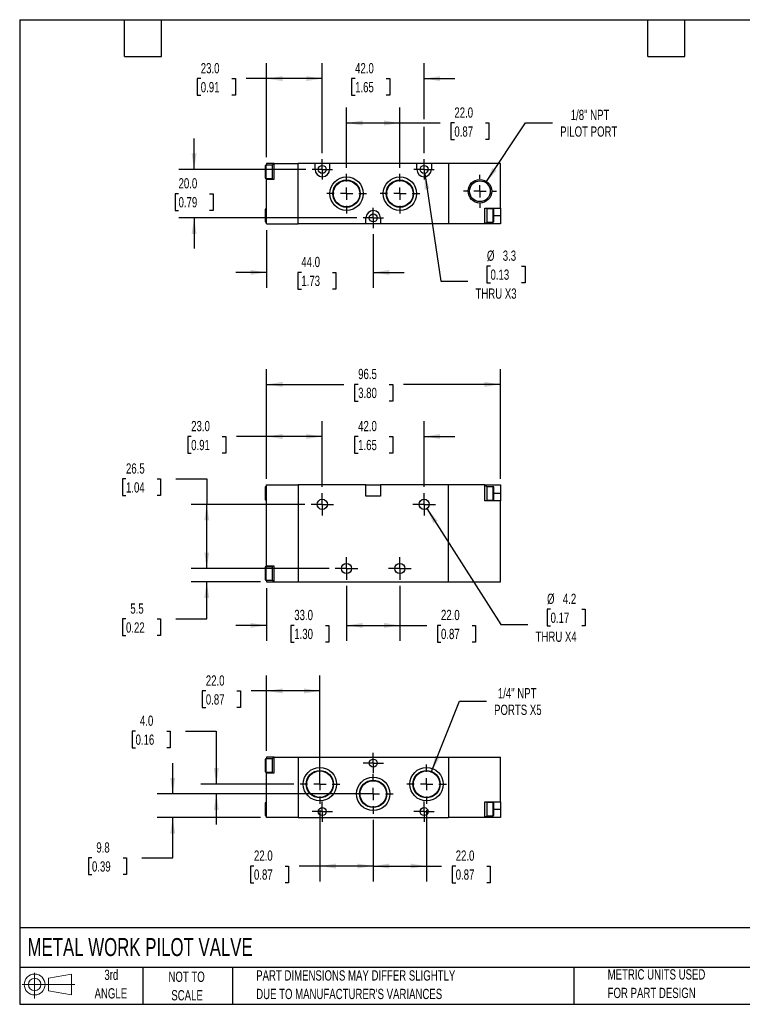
# Model space of a CAD drawing. Header units: millimetres. Extents: x 13 to 546, y 13 to 419.
# Tile 1 of 2: x 13 to 311, y 13 to 419. Entities that reach past the tile are written whole.
import ezdxf

# ---------------------------------------------------------------- set-up
doc = ezdxf.new("R2010")
doc.units = ezdxf.units.MM
doc.header["$LTSCALE"] = 2
doc.linetypes.add('CENTERX2', pattern=[20.32, 12.7, -2.54, 2.54, -2.54])
doc.layers.add('CENTER', color=40, linetype='CENTERX2')
doc.layers.add('SLD-DEFPOINTS', color=7, linetype='Continuous')
doc.layers.add('DIMENSIONS', color=140, linetype='Continuous', lineweight=25)
doc.layers.add('TEXT', color=140, linetype='Continuous', lineweight=25)
doc.styles.add('SLDTEXTSTYLE0', font='TXT', dxfattribs={"width": 0.7})
doc.dimstyles.new('SLDDIMSTYLE0', dxfattribs={"dimtxt": 4.316016, "dimasz": 6.604, "dimexe": 0, "dimexo": 0.0625, "dimgap": 1.079004, "dimtad": 0, "dimtih": 1, "dimtoh": 1, "dimrnd": 1e-09, "dimzin": 12, "dimdsep": 46, "dimtxsty": 'SLDTEXTSTYLE0', "dimsah": 1, "dimcen": 0.09, "dimadec": 0, "dimazin": 3, "dimtfac": 1, "dimtofl": 0, "dimtmove": 0, "dimatfit": 3, "dimfxl": 0, "dimfrac": 2, "dimtolj": 1, "dimtzin": 12, "dimarcsym": 0})
doc.dimstyles.new('SLDDIMSTYLE1', dxfattribs={"dimtxt": 4.316016, "dimasz": 6.604, "dimexe": 0, "dimexo": 0.0625, "dimgap": 1.079004, "dimtad": 0, "dimtih": 1, "dimtoh": 1, "dimrnd": 1e-09, "dimzin": 4, "dimdsep": 46, "dimtxsty": 'SLDTEXTSTYLE0', "dimsah": 1, "dimcen": 0.09, "dimadec": 0, "dimazin": 1, "dimtfac": 1, "dimtmove": 0, "dimatfit": 0, "dimfxl": 0, "dimfrac": 2, "dimtolj": 1, "dimtzin": 12, "dimarcsym": 0})
doc.dimstyles.new('SLDDIMSTYLE2', dxfattribs={"dimtxt": 4.316016, "dimasz": 6.604, "dimexe": 0, "dimexo": 0.0625, "dimgap": 1.079004, "dimtad": 0, "dimtih": 1, "dimtoh": 1, "dimrnd": 1e-09, "dimzin": 4, "dimdsep": 46, "dimtxsty": 'SLDTEXTSTYLE0', "dimsah": 1, "dimcen": 0.09, "dimadec": 0, "dimazin": 1, "dimtfac": 1, "dimtofl": 0, "dimtmove": 0, "dimatfit": 3, "dimfxl": 0, "dimfrac": 2, "dimtolj": 1, "dimtzin": 12, "dimarcsym": 0})
doc.dimstyles.new('SLDDIMSTYLE3', dxfattribs={"dimtxt": 4.316016, "dimasz": 6.604, "dimexe": 0, "dimexo": 0.0625, "dimgap": 1.079004, "dimtad": 0, "dimtih": 1, "dimtoh": 1, "dimrnd": 1e-09, "dimzin": 12, "dimdsep": 46, "dimtxsty": 'SLDTEXTSTYLE0', "dimsah": 1, "dimcen": 0, "dimadec": 0, "dimazin": 3, "dimtfac": 1, "dimtofl": 0, "dimtmove": 0, "dimatfit": 3, "dimfxl": 0, "dimfrac": 2, "dimtolj": 1, "dimtzin": 12, "dimarcsym": 0})
doc.dimstyles.new('SLDDIMSTYLE4', dxfattribs={"dimtxt": 4.316016, "dimasz": 6.604, "dimexe": 0, "dimexo": 0.0625, "dimgap": 1.079004, "dimtad": 0, "dimtih": 1, "dimtoh": 1, "dimrnd": 1e-09, "dimzin": 12, "dimdsep": 46, "dimtxsty": 'SLDTEXTSTYLE0', "dimsah": 1, "dimcen": 0.09, "dimadec": 0, "dimazin": 3, "dimtfac": 1, "dimtmove": 0, "dimatfit": 0, "dimfxl": 0, "dimfrac": 2, "dimtolj": 1, "dimtzin": 12, "dimarcsym": 0})
doc.dimstyles.new('SLDDIMSTYLE5', dxfattribs={"dimtxt": 4.316016, "dimasz": 6.604, "dimexe": 0, "dimexo": 0.0625, "dimgap": 1.079004, "dimtad": 0, "dimtih": 1, "dimtoh": 1, "dimrnd": 1e-09, "dimzin": 12, "dimdsep": 46, "dimtxsty": 'SLDTEXTSTYLE0', "dimsah": 1, "dimcen": 0, "dimadec": 0, "dimazin": 3, "dimtfac": 1, "dimtofl": 0, "dimtmove": 0, "dimatfit": 3, "dimfxl": 0, "dimfrac": 2, "dimtolj": 1, "dimtzin": 12, "dimarcsym": 0})

# ---------------------------------------------------------------- blocks, each defined once
blk = doc.blocks.new('Block11')
at = {"color": 7, "linetype": 'Continuous', "lineweight": 18}
for p, q in [((5.18, 10.62), (5.18, 0)), ((10.96, 8.33), (20.35, 10.06)), ((10.96, 3.19), (10.96, 8.33)), ((20.35, 10.06), (20.35, 1.46)), ((0, 5.76), (21.75, 5.76)), ((10.96, 3.19), (20.35, 1.46))]:
    blk.add_line(p, q, dxfattribs=at)
for radius in [4.3, 2.57]:
    blk.add_circle((5.18, 5.76), radius, dxfattribs=at)
blk = doc.blocks.new('Block12')
at = {"layer": 'SLD-DEFPOINTS'}
blk.add_blockref('Block11', (0, 0), dxfattribs=at)
blk = doc.blocks.new('_D')
at = {"layer": 'DIMENSIONS'}
for p, q in [((114.51, 229.6), (114.51, 274.92)), ((211.01, 229.6), (211.01, 274.92)), ((114.51, 268.57), (146.45, 268.57)), ((152.3, 268.57), (150.85, 268.57)), ((150.85, 268.57), (150.85, 261.71)), ((165.12, 268.57), (166.57, 268.57)), ((166.57, 268.57), (166.57, 261.71)), ((211.01, 268.57), (170.97, 268.57)), ((150.85, 261.71), (152.3, 261.71)), ((166.57, 261.71), (165.12, 261.71))]:
    blk.add_line(p, q, dxfattribs=at)
for points in [[(114.51, 268.57), (121.12, 267.55), (121.12, 269.59)], [(211.01, 268.57), (204.41, 269.59), (204.41, 267.55)]]:
    blk.add_solid(points, dxfattribs=at)
at = {"layer": 'DIMENSIONS', "char_height": 4.233, "attachment_point": 1, "style": 'SLDTEXTSTYLE0'}
for s, insert in [('96.5', (152.3, 274.99)), ('3.80', (152.3, 267.17))]:
    blk.add_mtext(s, dxfattribs=dict(at, insert=insert))
blk = doc.blocks.new('_D_1')
at = {"layer": 'DIMENSIONS'}
for p, q in [((114.51, 184.52), (114.51, 162.74)), ((147.51, 185.38), (147.51, 162.74)), ((114.51, 169.09), (101.81, 169.09)), ((125.95, 169.09), (124.5, 169.09)), ((124.5, 169.09), (124.5, 162.23)), ((138.77, 169.09), (140.22, 169.09)), ((140.22, 169.09), (140.22, 162.23)), ((147.51, 169.09), (160.21, 169.09)), ((124.5, 162.23), (125.95, 162.23)), ((140.22, 162.23), (138.77, 162.23))]:
    blk.add_line(p, q, dxfattribs=at)
for points in [[(114.51, 169.09), (107.91, 170.1), (107.91, 168.07)], [(147.51, 169.09), (154.12, 168.07), (154.12, 170.1)]]:
    blk.add_solid(points, dxfattribs=at)
at = {"layer": 'DIMENSIONS', "char_height": 4.233, "attachment_point": 1, "style": 'SLDTEXTSTYLE0'}
for s, insert in [('33.0', (125.95, 175.51)), ('1.30', (125.95, 167.68))]:
    blk.add_mtext(s, dxfattribs=dict(at, insert=insert))
blk = doc.blocks.new('_D_2')
at = {"layer": 'DIMENSIONS'}
for p, q in [((147.51, 185.38), (147.51, 162.74)), ((169.51, 185.38), (169.51, 162.74)), ((147.51, 169.09), (169.51, 169.09)), ((169.51, 169.09), (180.62, 169.09)), ((186.46, 169.09), (185.01, 169.09)), ((185.01, 169.09), (185.01, 162.23)), ((199.29, 169.09), (200.74, 169.09)), ((200.74, 169.09), (200.74, 162.23)), ((185.01, 162.23), (186.46, 162.23)), ((200.74, 162.23), (199.29, 162.23))]:
    blk.add_line(p, q, dxfattribs=at)
for points in [[(147.51, 169.09), (154.12, 168.07), (154.12, 170.1)], [(169.51, 169.09), (162.91, 170.1), (162.91, 168.07)]]:
    blk.add_solid(points, dxfattribs=at)
at = {"layer": 'DIMENSIONS', "char_height": 4.233, "attachment_point": 1, "style": 'SLDTEXTSTYLE0'}
for s, insert in [('22.0', (186.46, 175.51)), ('0.87', (186.46, 167.68))]:
    blk.add_mtext(s, dxfattribs=dict(at, insert=insert))
blk = doc.blocks.new('_D_3')
at = {"layer": 'DIMENSIONS'}
for p, q in [((180.65, 217.29), (211.19, 169.51)), ((231.67, 175.78), (230.22, 175.78)), ((230.22, 175.78), (230.22, 168.92)), ((244.5, 175.78), (245.95, 175.78)), ((245.95, 175.78), (245.95, 168.92)), ((211.19, 169.51), (222.3, 169.51)), ((230.22, 168.92), (231.67, 168.92)), ((245.95, 168.92), (244.5, 168.92))]:
    blk.add_line(p, q, dxfattribs=at)
blk.add_solid([(180.65, 217.29), (183.35, 211.18), (185.06, 212.27)], dxfattribs=at)
at = {"layer": 'DIMENSIONS', "char_height": 4.233, "attachment_point": 1, "style": 'SLDTEXTSTYLE0'}
for s, insert in [('%%c', (230.21, 182.2)), ('4.2', (236.73, 182.2)), ('0.17', (231.67, 174.38)), ('THRU X4', (225.48, 166.55))]:
    blk.add_mtext(s, dxfattribs=dict(at, insert=insert))
blk = doc.blocks.new('_D_4')
at = {"layer": 'DIMENSIONS'}
for p, q in [((89.84, 192.56), (89.84, 205.26)), ((140.33, 192.56), (83.49, 192.56)), ((111.97, 187.06), (83.49, 187.06)), ((89.84, 171.74), (89.84, 187.06)), ((56.54, 171.74), (55.09, 171.74)), ((55.09, 171.74), (55.09, 164.88)), ((69.36, 171.74), (70.81, 171.74)), ((70.81, 171.74), (70.81, 164.88)), ((77.14, 171.74), (89.84, 171.74)), ((55.09, 164.88), (56.54, 164.88)), ((70.81, 164.88), (69.36, 164.88))]:
    blk.add_line(p, q, dxfattribs=at)
for points in [[(89.84, 192.56), (90.86, 199.17), (88.83, 199.17)], [(89.84, 187.06), (88.83, 180.46), (90.86, 180.46)]]:
    blk.add_solid(points, dxfattribs=at)
at = {"layer": 'DIMENSIONS', "char_height": 4.233, "attachment_point": 1, "style": 'SLDTEXTSTYLE0'}
for s, insert in [('5.5', (58.33, 178.17)), ('0.22', (56.54, 170.34))]:
    blk.add_mtext(s, dxfattribs=dict(at, insert=insert))
blk = doc.blocks.new('_D_5')
at = {"layer": 'DIMENSIONS'}
for p, q in [((56.54, 229.57), (55.09, 229.57)), ((55.09, 229.57), (55.09, 222.71)), ((69.36, 229.57), (70.81, 229.57)), ((70.81, 229.57), (70.81, 222.71)), ((77.14, 229.57), (89.84, 229.57)), ((89.84, 229.57), (89.84, 219.06)), ((55.09, 222.71), (56.54, 222.71)), ((70.81, 222.71), (69.36, 222.71)), ((130.33, 219.06), (83.49, 219.06)), ((89.84, 192.56), (89.84, 219.06)), ((140.33, 192.56), (83.49, 192.56))]:
    blk.add_line(p, q, dxfattribs=at)
for points in [[(89.84, 219.06), (88.83, 212.46), (90.86, 212.46)], [(89.84, 192.56), (90.86, 199.17), (88.83, 199.17)]]:
    blk.add_solid(points, dxfattribs=at)
at = {"layer": 'DIMENSIONS', "char_height": 4.233, "attachment_point": 1, "style": 'SLDTEXTSTYLE0'}
for s, insert in [('26.5', (56.54, 235.99)), ('1.04', (56.54, 228.17))]:
    blk.add_mtext(s, dxfattribs=dict(at, insert=insert))
blk = doc.blocks.new('_D_6')
at = {"layer": 'DIMENSIONS'}
for p, q in [((114.51, 229.6), (114.51, 253.41)), ((137.51, 226.24), (137.51, 253.41)), ((83.43, 247.06), (81.98, 247.06)), ((81.98, 247.06), (81.98, 240.2)), ((96.25, 247.06), (97.7, 247.06)), ((97.7, 247.06), (97.7, 240.2)), ((114.51, 247.06), (102.1, 247.06)), ((137.51, 247.06), (114.51, 247.06)), ((81.98, 240.2), (83.43, 240.2)), ((97.7, 240.2), (96.25, 240.2))]:
    blk.add_line(p, q, dxfattribs=at)
for points in [[(114.51, 247.06), (121.12, 246.05), (121.12, 248.08)], [(137.51, 247.06), (130.91, 248.08), (130.91, 246.05)]]:
    blk.add_solid(points, dxfattribs=at)
at = {"layer": 'DIMENSIONS', "char_height": 4.233, "attachment_point": 1, "style": 'SLDTEXTSTYLE0'}
for s, insert in [('23.0', (83.43, 253.48)), ('0.91', (83.43, 245.66))]:
    blk.add_mtext(s, dxfattribs=dict(at, insert=insert))
blk = doc.blocks.new('_D_7')
at = {"layer": 'DIMENSIONS'}
for p, q in [((137.51, 226.24), (137.51, 253.41)), ((179.51, 226.24), (179.51, 253.41)), ((137.51, 247.06), (124.81, 247.06)), ((152.3, 247.06), (150.85, 247.06)), ((150.85, 247.06), (150.85, 240.2)), ((165.12, 247.06), (166.57, 247.06)), ((166.57, 247.06), (166.57, 240.2)), ((179.51, 247.06), (192.21, 247.06)), ((150.85, 240.2), (152.3, 240.2)), ((166.57, 240.2), (165.12, 240.2))]:
    blk.add_line(p, q, dxfattribs=at)
for points in [[(137.51, 247.06), (130.91, 248.08), (130.91, 246.05)], [(179.51, 247.06), (186.12, 246.05), (186.12, 248.08)]]:
    blk.add_solid(points, dxfattribs=at)
at = {"layer": 'DIMENSIONS', "char_height": 4.233, "attachment_point": 1, "style": 'SLDTEXTSTYLE0'}
for s, insert in [('42.0', (152.3, 253.48)), ('1.65', (152.3, 245.66))]:
    blk.add_mtext(s, dxfattribs=dict(at, insert=insert))
blk = doc.blocks.new('SW_CENTERMARKSYMBOL_0')
at = {"layer": 'CENTER', "color": 0}
for p, q in [((0, 2.54), (0, 4.64)), ((-2.54, 0), (-4.64, 0)), ((0, 0), (-2.54, 0)), ((0, 0), (0, 2.54)), ((0, 0), (2.54, 0)), ((0, 0), (0, -2.54)), ((2.54, 0), (4.64, 0)), ((0, -2.54), (0, -4.64))]:
    blk.add_line(p, q, dxfattribs=at)
blk = doc.blocks.new('SW_CENTERMARKSYMBOL_1')
at = {"layer": 'CENTER', "color": 0}
for p, q in [((0, 2.54), (0, 4.64)), ((-2.54, 0), (-4.64, 0)), ((0, 0), (-2.54, 0)), ((0, 0), (0, 2.54)), ((0, 0), (2.54, 0)), ((0, 0), (0, -2.54)), ((2.54, 0), (4.64, 0)), ((0, -2.54), (0, -4.64))]:
    blk.add_line(p, q, dxfattribs=at)
blk = doc.blocks.new('SW_CENTERMARKSYMBOL_2')
at = {"layer": 'CENTER', "color": 0}
for p, q in [((0, 2.54), (0, 4.64)), ((-2.54, 0), (-4.64, 0)), ((0, 0), (-2.54, 0)), ((0, 0), (0, 2.54)), ((0, 0), (2.54, 0)), ((0, 0), (0, -2.54)), ((2.54, 0), (4.64, 0)), ((0, -2.54), (0, -4.64))]:
    blk.add_line(p, q, dxfattribs=at)
blk = doc.blocks.new('SW_CENTERMARKSYMBOL_3')
at = {"layer": 'CENTER', "color": 0}
for p, q in [((0, 2.54), (0, 4.64)), ((-2.54, 0), (-4.64, 0)), ((0, 0), (-2.54, 0)), ((0, 0), (0, 2.54)), ((0, 0), (2.54, 0)), ((0, 0), (0, -2.54)), ((0, -2.54), (0, -4.64)), ((2.54, 0), (4.64, 0))]:
    blk.add_line(p, q, dxfattribs=at)
blk = doc.blocks.new('_D_10')
at = {"layer": 'DIMENSIONS'}
for p, q in [((75.81, 99.56), (75.81, 112.26)), ((147.79, 99.56), (69.46, 99.56)), ((111.97, 89.76), (69.46, 89.76)), ((75.81, 73.12), (75.81, 89.76)), ((42.5, 73.12), (41.05, 73.12)), ((41.05, 73.12), (41.05, 66.26)), ((55.33, 73.12), (56.78, 73.12)), ((56.78, 73.12), (56.78, 66.26)), ((63.11, 73.12), (75.81, 73.12)), ((41.05, 66.26), (42.5, 66.26)), ((56.78, 66.26), (55.33, 66.26))]:
    blk.add_line(p, q, dxfattribs=at)
for points in [[(75.81, 99.56), (76.82, 106.17), (74.79, 106.17)], [(75.81, 89.76), (74.79, 83.16), (76.82, 83.16)]]:
    blk.add_solid(points, dxfattribs=at)
at = {"layer": 'DIMENSIONS', "char_height": 4.233, "attachment_point": 1, "style": 'SLDTEXTSTYLE0'}
for s, insert in [('9.8', (44.3, 79.55)), ('0.39', (42.5, 71.72))]:
    blk.add_mtext(s, dxfattribs=dict(at, insert=insert))
blk = doc.blocks.new('_D_11')
at = {"layer": 'DIMENSIONS'}
for p, q in [((60.49, 125.46), (59.04, 125.46)), ((59.04, 125.46), (59.04, 118.6)), ((73.32, 125.46), (74.77, 125.46)), ((74.77, 125.46), (74.77, 118.6)), ((81.1, 125.46), (93.8, 125.46)), ((93.8, 125.46), (93.8, 103.56)), ((59.04, 118.6), (60.49, 118.6)), ((74.77, 118.6), (73.32, 118.6)), ((125.79, 103.56), (87.45, 103.56)), ((155.97, 99.56), (87.45, 99.56)), ((93.8, 99.56), (93.8, 86.86))]:
    blk.add_line(p, q, dxfattribs=at)
for points in [[(93.8, 103.56), (94.81, 110.17), (92.78, 110.17)], [(93.8, 99.56), (92.78, 92.96), (94.81, 92.96)]]:
    blk.add_solid(points, dxfattribs=at)
at = {"layer": 'DIMENSIONS', "char_height": 4.233, "attachment_point": 1, "style": 'SLDTEXTSTYLE0'}
for s, insert in [('4.0', (62.29, 131.88)), ('0.16', (60.49, 124.05))]:
    blk.add_mtext(s, dxfattribs=dict(at, insert=insert))
blk = doc.blocks.new('_D_12')
at = {"layer": 'DIMENSIONS'}
for p, q in [((136.51, 92.84), (136.51, 63.41)), ((158.51, 88.84), (158.51, 63.41)), ((109.33, 69.76), (107.88, 69.76)), ((107.88, 69.76), (107.88, 62.9)), ((122.15, 69.76), (123.6, 69.76)), ((123.6, 69.76), (123.6, 62.9)), ((136.51, 69.76), (128, 69.76)), ((158.51, 69.76), (136.51, 69.76)), ((107.88, 62.9), (109.33, 62.9)), ((123.6, 62.9), (122.15, 62.9))]:
    blk.add_line(p, q, dxfattribs=at)
for points in [[(136.51, 69.76), (143.12, 68.75), (143.12, 70.78)], [(158.51, 69.76), (151.91, 70.78), (151.91, 68.75)]]:
    blk.add_solid(points, dxfattribs=at)
at = {"layer": 'DIMENSIONS', "char_height": 4.233, "attachment_point": 1, "style": 'SLDTEXTSTYLE0'}
for s, insert in [('22.0', (109.33, 76.19)), ('0.87', (109.33, 68.36))]:
    blk.add_mtext(s, dxfattribs=dict(at, insert=insert))
blk = doc.blocks.new('_D_13')
at = {"layer": 'DIMENSIONS'}
for p, q in [((180.51, 92.84), (180.51, 63.41)), ((158.51, 88.84), (158.51, 63.41)), ((158.51, 69.76), (180.51, 69.76)), ((180.51, 69.76), (186.68, 69.76)), ((192.53, 69.76), (191.08, 69.76)), ((191.08, 69.76), (191.08, 62.9)), ((205.35, 69.76), (206.8, 69.76)), ((206.8, 69.76), (206.8, 62.9)), ((191.08, 62.9), (192.53, 62.9)), ((206.8, 62.9), (205.35, 62.9))]:
    blk.add_line(p, q, dxfattribs=at)
for points in [[(158.51, 69.76), (165.12, 68.75), (165.12, 70.78)], [(180.51, 69.76), (173.91, 70.78), (173.91, 68.75)]]:
    blk.add_solid(points, dxfattribs=at)
at = {"layer": 'DIMENSIONS', "char_height": 4.233, "attachment_point": 1, "style": 'SLDTEXTSTYLE0'}
for s, insert in [('22.0', (192.53, 76.19)), ('0.87', (192.53, 68.36))]:
    blk.add_mtext(s, dxfattribs=dict(at, insert=insert))
blk = doc.blocks.new('_D_14')
at = {"layer": 'DIMENSIONS'}
for p, q in [((114.51, 117.3), (114.51, 148.4)), ((136.51, 106.1), (136.51, 148.4)), ((89.47, 142.05), (88.02, 142.05)), ((88.02, 142.05), (88.02, 135.19)), ((102.29, 142.05), (103.74, 142.05)), ((103.74, 142.05), (103.74, 135.19)), ((114.51, 142.05), (108.14, 142.05)), ((136.51, 142.05), (114.51, 142.05)), ((88.02, 135.19), (89.47, 135.19)), ((103.74, 135.19), (102.29, 135.19))]:
    blk.add_line(p, q, dxfattribs=at)
for points in [[(114.51, 142.05), (121.12, 141.03), (121.12, 143.07)], [(136.51, 142.05), (129.91, 143.07), (129.91, 141.03)]]:
    blk.add_solid(points, dxfattribs=at)
at = {"layer": 'DIMENSIONS', "char_height": 4.233, "attachment_point": 1, "style": 'SLDTEXTSTYLE0'}
for s, insert in [('22.0', (89.47, 148.47)), ('0.87', (89.47, 140.65))]:
    blk.add_mtext(s, dxfattribs=dict(at, insert=insert))
blk = doc.blocks.new('_D_15')
at = {"layer": 'DIMENSIONS'}
for p, q in [((182.59, 108.81), (194.07, 137.77)), ((194.07, 137.77), (205.18, 137.77))]:
    blk.add_line(p, q, dxfattribs=at)
blk.add_solid([(182.59, 108.81), (185.97, 114.57), (184.08, 115.32)], dxfattribs=at)
at = {"layer": 'DIMENSIONS', "char_height": 4.233, "attachment_point": 1, "style": 'SLDTEXTSTYLE0'}
for s, insert in [('1/4" NPT', (209.92, 143.23)), ('PORTS X5', (208.36, 136.37))]:
    blk.add_mtext(s, dxfattribs=dict(at, insert=insert))
blk = doc.blocks.new('SW_CENTERMARKSYMBOL_6')
at = {"layer": 'CENTER', "color": 0}
for p, q in [((0, 5.08), (0, 8.18)), ((-5.08, 0), (-8.18, 0)), ((0, 0), (-2.54, 0)), ((0, 0), (0, 2.54)), ((0, 0), (0, -2.54)), ((0, 0), (2.54, 0)), ((5.08, 0), (8.18, 0)), ((0, -5.08), (0, -8.18))]:
    blk.add_line(p, q, dxfattribs=at)
blk = doc.blocks.new('SW_CENTERMARKSYMBOL_7')
at = {"layer": 'CENTER', "color": 0}
for p, q in [((0, 5.08), (0, 8.18)), ((-5.08, 0), (-8.18, 0)), ((0, 0), (-2.54, 0)), ((0, 0), (0, 2.54)), ((0, 0), (0, -2.54)), ((0, 0), (2.54, 0)), ((5.08, 0), (8.18, 0)), ((0, -5.08), (0, -8.18))]:
    blk.add_line(p, q, dxfattribs=at)
blk = doc.blocks.new('SW_CENTERMARKSYMBOL_8')
at = {"layer": 'CENTER', "color": 0}
for p, q in [((0, 5.08), (0, 8.18)), ((-5.08, 0), (-8.18, 0)), ((0, 0), (-2.54, 0)), ((0, 0), (0, 2.54)), ((0, 0), (0, -2.54)), ((0, 0), (2.54, 0)), ((5.08, 0), (8.18, 0)), ((0, -5.08), (0, -8.18))]:
    blk.add_line(p, q, dxfattribs=at)
blk = doc.blocks.new('SW_CENTERMARKSYMBOL_9')
at = {"layer": 'CENTER', "color": 0}
for p, q in [((0, 2.54), (0, 4.19)), ((-2.54, 0), (-4.19, 0)), ((0, 0), (-2.54, 0)), ((0, 0), (0, 2.54)), ((0, 0), (0, -2.54)), ((0, 0), (2.54, 0)), ((2.54, 0), (4.19, 0)), ((0, -2.54), (0, -4.19))]:
    blk.add_line(p, q, dxfattribs=at)
blk = doc.blocks.new('SW_CENTERMARKSYMBOL_10')
at = {"layer": 'CENTER', "color": 0}
for p, q in [((0, 2.54), (0, 4.19)), ((-2.54, 0), (-4.19, 0)), ((0, 0), (-2.54, 0)), ((0, 0), (0, 2.54)), ((0, 0), (0, -2.54)), ((0, 0), (2.54, 0)), ((2.54, 0), (4.19, 0)), ((0, -2.54), (0, -4.19))]:
    blk.add_line(p, q, dxfattribs=at)
blk = doc.blocks.new('SW_CENTERMARKSYMBOL_11')
at = {"layer": 'CENTER', "color": 0}
for p, q in [((0, 2.54), (0, 4.19)), ((-2.54, 0), (-4.19, 0)), ((0, 0), (-2.54, 0)), ((0, 0), (0, 2.54)), ((0, 0), (0, -2.54)), ((0, 0), (2.54, 0)), ((2.54, 0), (4.19, 0)), ((0, -2.54), (0, -4.19))]:
    blk.add_line(p, q, dxfattribs=at)
blk = doc.blocks.new('_D_16')
at = {"layer": 'DIMENSIONS'}
for p, q in [((114.51, 332.26), (114.51, 308.45)), ((158.51, 330.57), (158.51, 308.45)), ((114.51, 314.8), (101.81, 314.8)), ((128.87, 314.8), (127.42, 314.8)), ((127.42, 314.8), (127.42, 307.94)), ((141.7, 314.8), (143.14, 314.8)), ((143.14, 314.8), (143.14, 307.94)), ((158.51, 314.8), (171.21, 314.8)), ((127.42, 307.94), (128.87, 307.94)), ((143.14, 307.94), (141.7, 307.94))]:
    blk.add_line(p, q, dxfattribs=at)
for points in [[(114.51, 314.8), (107.91, 315.82), (107.91, 313.78)], [(158.51, 314.8), (165.12, 313.78), (165.12, 315.82)]]:
    blk.add_solid(points, dxfattribs=at)
at = {"layer": 'DIMENSIONS', "char_height": 4.233, "attachment_point": 1, "style": 'SLDTEXTSTYLE0'}
for s, insert in [('44.0', (128.87, 321.22)), ('1.73', (128.87, 313.4))]:
    blk.add_mtext(s, dxfattribs=dict(at, insert=insert))
blk = doc.blocks.new('_D_17')
at = {"layer": 'DIMENSIONS'}
for p, q in [((84.63, 357.3), (84.63, 370)), ((130.78, 357.3), (78.28, 357.3)), ((78.22, 347.27), (76.77, 347.27)), ((76.77, 347.27), (76.77, 340.41)), ((91.05, 347.27), (92.5, 347.27)), ((92.5, 347.27), (92.5, 340.41)), ((76.77, 340.41), (78.22, 340.41)), ((92.5, 340.41), (91.05, 340.41)), ((151.78, 337.3), (78.28, 337.3)), ((84.63, 337.3), (84.63, 324.6))]:
    blk.add_line(p, q, dxfattribs=at)
for points in [[(84.63, 357.3), (85.65, 363.9), (83.62, 363.9)], [(84.63, 337.3), (83.62, 330.7), (85.65, 330.7)]]:
    blk.add_solid(points, dxfattribs=at)
at = {"layer": 'DIMENSIONS', "char_height": 4.233, "attachment_point": 1, "style": 'SLDTEXTSTYLE0'}
for s, insert in [('20.0', (78.22, 353.69)), ('0.79', (78.22, 345.87))]:
    blk.add_mtext(s, dxfattribs=dict(at, insert=insert))
blk = doc.blocks.new('_D_18')
at = {"layer": 'DIMENSIONS'}
for p, q in [((114.51, 362.34), (114.51, 401.13)), ((137.51, 364.03), (137.51, 401.13)), ((87.38, 394.78), (85.93, 394.78)), ((85.93, 394.78), (85.93, 387.92)), ((100.21, 394.78), (101.66, 394.78)), ((101.66, 394.78), (101.66, 387.92)), ((114.51, 394.78), (106.06, 394.78)), ((137.51, 394.78), (114.51, 394.78)), ((85.93, 387.92), (87.38, 387.92)), ((101.66, 387.92), (100.21, 387.92))]:
    blk.add_line(p, q, dxfattribs=at)
for points in [[(114.51, 394.78), (121.12, 393.76), (121.12, 395.79)], [(137.51, 394.78), (130.91, 395.79), (130.91, 393.76)]]:
    blk.add_solid(points, dxfattribs=at)
at = {"layer": 'DIMENSIONS', "char_height": 4.233, "attachment_point": 1, "style": 'SLDTEXTSTYLE0'}
for s, insert in [('23.0', (87.38, 401.2)), ('0.91', (87.38, 393.37))]:
    blk.add_mtext(s, dxfattribs=dict(at, insert=insert))
blk = doc.blocks.new('_D_19')
at = {"layer": 'DIMENSIONS'}
for p, q in [((137.51, 364.03), (137.51, 401.13)), ((179.51, 377.99), (179.51, 401.13)), ((137.51, 394.78), (124.81, 394.78)), ((151.04, 394.78), (149.59, 394.78)), ((149.59, 394.78), (149.59, 387.92)), ((163.86, 394.78), (165.31, 394.78)), ((165.31, 394.78), (165.31, 387.92)), ((179.51, 394.78), (192.21, 394.78)), ((149.59, 387.92), (151.04, 387.92)), ((165.31, 387.92), (163.86, 387.92)), ((179.51, 364.03), (179.51, 374.94))]:
    blk.add_line(p, q, dxfattribs=at)
for points in [[(137.51, 394.78), (130.91, 395.79), (130.91, 393.76)], [(179.51, 394.78), (186.12, 393.76), (186.12, 395.79)]]:
    blk.add_solid(points, dxfattribs=at)
at = {"layer": 'DIMENSIONS', "char_height": 4.233, "attachment_point": 1, "style": 'SLDTEXTSTYLE0'}
for s, insert in [('42.0', (151.04, 401.2)), ('1.65', (151.04, 393.37))]:
    blk.add_mtext(s, dxfattribs=dict(at, insert=insert))
blk = doc.blocks.new('_D_20')
at = {"layer": 'DIMENSIONS'}
for p, q in [((147.51, 358.02), (147.51, 382.81)), ((169.51, 358.02), (169.51, 382.81)), ((147.51, 376.46), (169.51, 376.46)), ((169.51, 376.46), (186.14, 376.46)), ((191.99, 376.46), (190.54, 376.46)), ((190.54, 376.46), (190.54, 369.61)), ((204.81, 376.46), (206.26, 376.46)), ((206.26, 376.46), (206.26, 369.61)), ((190.54, 369.61), (191.99, 369.61)), ((206.26, 369.61), (204.81, 369.61))]:
    blk.add_line(p, q, dxfattribs=at)
for points in [[(147.51, 376.46), (154.12, 375.45), (154.12, 377.48)], [(169.51, 376.46), (162.91, 377.48), (162.91, 375.45)]]:
    blk.add_solid(points, dxfattribs=at)
at = {"layer": 'DIMENSIONS', "char_height": 4.233, "attachment_point": 1, "style": 'SLDTEXTSTYLE0'}
for s, insert in [('22.0', (191.99, 382.89)), ('0.87', (191.99, 375.06))]:
    blk.add_mtext(s, dxfattribs=dict(at, insert=insert))
blk = doc.blocks.new('_D_21')
at = {"layer": 'DIMENSIONS'}
for p, q in [((179.76, 355.67), (186.4, 311.13)), ((206.89, 317.4), (205.44, 317.4)), ((205.44, 317.4), (205.44, 310.54)), ((219.71, 317.4), (221.16, 317.4)), ((221.16, 317.4), (221.16, 310.54)), ((186.4, 311.13), (197.51, 311.13)), ((205.44, 310.54), (206.89, 310.54)), ((221.16, 310.54), (219.71, 310.54))]:
    blk.add_line(p, q, dxfattribs=at)
blk.add_solid([(179.76, 355.67), (179.73, 348.99), (181.74, 349.29)], dxfattribs=at)
at = {"layer": 'DIMENSIONS', "char_height": 4.233, "attachment_point": 1, "style": 'SLDTEXTSTYLE0'}
for s, insert in [('%%c', (205.42, 323.82)), ('3.3', (211.94, 323.82)), ('0.13', (206.89, 315.99)), ('THRU X3', (200.69, 308.17))]:
    blk.add_mtext(s, dxfattribs=dict(at, insert=insert))
blk = doc.blocks.new('_D_22')
at = {"layer": 'DIMENSIONS'}
for p, q in [((204.9, 351.86), (221.36, 376.46)), ((221.36, 376.46), (232.47, 376.46))]:
    blk.add_line(p, q, dxfattribs=at)
blk.add_solid([(204.9, 351.86), (209.41, 356.78), (207.72, 357.91)], dxfattribs=at)
at = {"layer": 'DIMENSIONS', "char_height": 4.233, "attachment_point": 1, "style": 'SLDTEXTSTYLE0'}
for s, insert in [('1/8" NPT', (239.98, 381.92)), ('PILOT PORT', (235.64, 375.06))]:
    blk.add_mtext(s, dxfattribs=dict(at, insert=insert))
blk = doc.blocks.new('SW_CENTERMARKSYMBOL_12')
at = {"layer": 'CENTER', "color": 0}
for p, q in [((0, 5.08), (0, 8.18)), ((-5.08, 0), (-8.18, 0)), ((0, 0), (-2.54, 0)), ((0, 0), (0, 2.54)), ((0, 0), (0, -2.54)), ((0, 0), (2.54, 0)), ((5.08, 0), (8.18, 0)), ((0, -5.08), (0, -8.18))]:
    blk.add_line(p, q, dxfattribs=at)
blk = doc.blocks.new('SW_CENTERMARKSYMBOL_13')
at = {"layer": 'CENTER', "color": 0}
for p, q in [((0, 5.08), (0, 8.18)), ((-5.08, 0), (-8.18, 0)), ((0, 0), (-2.54, 0)), ((0, 0), (0, 2.54)), ((0, 0), (0, -2.54)), ((0, 0), (2.54, 0)), ((5.08, 0), (8.18, 0)), ((0, -5.08), (0, -8.18))]:
    blk.add_line(p, q, dxfattribs=at)
blk = doc.blocks.new('SW_CENTERMARKSYMBOL_14')
at = {"layer": 'CENTER', "color": 0}
for p, q in [((0, 2.54), (0, 4.19)), ((-2.54, 0), (-4.19, 0)), ((0, 0), (-2.54, 0)), ((0, 0), (0, 2.54)), ((0, 0), (0, -2.54)), ((0, 0), (2.54, 0)), ((2.54, 0), (4.19, 0)), ((0, -2.54), (0, -4.19))]:
    blk.add_line(p, q, dxfattribs=at)
blk = doc.blocks.new('SW_CENTERMARKSYMBOL_15')
at = {"layer": 'CENTER', "color": 0}
for p, q in [((0, 2.54), (0, 4.19)), ((-2.54, 0), (-4.19, 0)), ((0, 0), (-2.54, 0)), ((0, 0), (0, 2.54)), ((0, 0), (0, -2.54)), ((0, 0), (2.54, 0)), ((2.54, 0), (4.19, 0)), ((0, -2.54), (0, -4.19))]:
    blk.add_line(p, q, dxfattribs=at)
blk = doc.blocks.new('SW_CENTERMARKSYMBOL_16')
at = {"layer": 'CENTER', "color": 0}
for p, q in [((0, 2.54), (0, 4.19)), ((-2.54, 0), (-4.19, 0)), ((0, 0), (-2.54, 0)), ((0, 0), (0, 2.54)), ((0, 0), (0, -2.54)), ((0, 0), (2.54, 0)), ((2.54, 0), (4.19, 0)), ((0, -2.54), (0, -4.19))]:
    blk.add_line(p, q, dxfattribs=at)
blk = doc.blocks.new('SW_CENTERMARKSYMBOL_17')
at = {"layer": 'CENTER', "color": 0}
for p, q in [((0, 5.08), (0, 6.82)), ((-5.08, 0), (-6.82, 0)), ((0, 0), (-2.54, 0)), ((0, 0), (0, 2.54)), ((0, 0), (0, -2.54)), ((0, 0), (2.54, 0)), ((5.08, 0), (6.82, 0)), ((0, -5.08), (0, -6.82))]:
    blk.add_line(p, q, dxfattribs=at)

msp = doc.modelspace()

# ---------------------------------------------------------------- linework, layer by layer
for p, q in [((116.914, 359.049), (114.214, 359.049)), ((114.214, 359.049), (114.214, 353.549)), ((117.714, 359.799), (114.514, 359.799)), ((114.514, 359.799), (114.514, 359.049)), ((117.714, 359.299), (116.914, 359.299)), ((116.914, 356.299), (116.914, 359.299)), ((117.714, 353.299), (117.714, 359.799)), ((117.714, 359.799), (127.514, 359.799)), ((127.514, 334.799), (127.514, 359.799)), ((134.514, 359.799), (127.514, 359.799)), ((134.514, 357.299), (134.514, 359.799)), ((140.514, 359.799), (134.514, 359.799)), ((140.514, 359.799), (140.514, 357.299)), ((176.514, 359.799), (140.514, 359.799)), ((176.514, 357.299), (176.514, 359.799)), ((182.514, 359.799), (176.514, 359.799)), ((182.514, 359.799), (182.514, 357.299)), ((189.514, 359.799), (182.514, 359.799)), ((189.514, 359.799), (189.514, 334.799)), ((211.014, 359.799), (189.514, 359.799)), ((211.014, 341.299), (211.014, 359.799)), ((116.914, 353.299), (116.914, 356.299)), ((114.214, 353.549), (116.914, 353.549)), ((114.514, 353.549), (114.514, 353.299)), ((114.514, 353.299), (117.714, 353.299)), ((114.514, 334.799), (114.514, 353.299)), ((114.514, 341.049), (114.214, 341.049)), ((114.214, 341.049), (114.214, 335.549)), ((204.514, 341.299), (211.014, 341.299)), ((204.514, 334.799), (204.514, 341.299)), ((205.314, 341.299), (205.314, 335.299)), ((208.014, 341.049), (205.314, 341.049)), ((208.014, 335.549), (208.014, 341.049)), ((208.314, 338.299), (211.014, 338.299)), ((211.014, 341.299), (211.014, 338.299)), ((211.014, 338.299), (211.014, 334.799)), ((114.214, 335.549), (114.514, 335.549)), ((114.514, 334.799), (127.514, 334.799)), ((155.514, 334.799), (127.514, 334.799)), ((155.514, 334.799), (155.514, 337.299)), ((161.514, 334.799), (155.514, 334.799)), ((161.514, 337.299), (161.514, 334.799)), ((189.514, 334.799), (161.514, 334.799)), ((204.514, 334.799), (189.514, 334.799)), ((204.514, 335.299), (205.314, 335.299)), ((211.014, 334.799), (204.514, 334.799)), ((205.314, 335.549), (208.014, 335.549)), ((114.514, 226.311), (114.214, 226.311)), ((114.214, 226.311), (114.214, 220.811)), ((114.514, 193.561), (114.514, 227.061)), ((114.514, 227.061), (127.514, 227.061)), ((127.514, 227.061), (127.514, 187.061)), ((155.514, 227.061), (127.514, 227.061)), ((155.514, 222.461), (155.514, 227.061)), ((155.514, 227.061), (161.514, 227.061)), ((161.514, 227.061), (161.514, 222.461)), ((189.514, 227.061), (161.514, 227.061)), ((189.514, 187.061), (189.514, 227.061)), ((204.514, 227.061), (189.514, 227.061)), ((204.514, 220.561), (204.514, 227.061)), ((204.514, 227.061), (211.014, 227.061)), ((205.314, 226.561), (204.514, 226.561)), ((205.314, 226.561), (205.314, 220.561)), ((208.014, 226.311), (205.314, 226.311)), ((208.014, 220.811), (208.014, 226.311)), ((211.014, 223.561), (208.314, 223.561)), ((211.014, 227.061), (211.014, 223.561)), ((211.014, 223.561), (211.014, 220.561)), ((114.214, 220.811), (114.514, 220.811)), ((161.514, 222.461), (155.514, 222.461)), ((211.014, 220.561), (204.514, 220.561)), ((205.314, 220.811), (208.014, 220.811)), ((211.014, 187.061), (211.014, 220.561)), ((116.914, 193.311), (114.214, 193.311)), ((114.214, 193.311), (114.214, 187.811)), ((117.714, 193.561), (114.514, 193.561)), ((114.514, 193.561), (114.514, 193.311)), ((116.914, 187.561), (116.914, 193.561)), ((117.714, 187.061), (117.714, 193.561)), ((114.214, 187.811), (116.914, 187.811)), ((114.514, 187.811), (114.514, 187.061)), ((114.514, 187.061), (117.714, 187.061)), ((116.914, 187.561), (117.714, 187.561)), ((117.714, 187.061), (127.514, 187.061)), ((127.514, 187.061), (189.514, 187.061)), ((189.514, 187.061), (211.014, 187.061)), ((116.914, 114.014), (114.214, 114.014)), ((114.214, 114.014), (114.214, 108.514)), ((117.714, 114.764), (114.514, 114.764)), ((114.514, 114.764), (114.514, 114.014)), ((117.714, 114.264), (116.914, 114.264)), ((116.914, 108.264), (116.914, 114.264)), ((117.714, 108.264), (117.714, 114.764)), ((117.714, 114.764), (127.514, 114.764)), ((127.514, 114.764), (127.514, 89.764)), ((127.514, 114.764), (189.514, 114.764)), ((189.514, 114.764), (189.514, 89.764)), ((189.514, 114.764), (211.014, 114.764)), ((211.014, 96.264), (211.014, 114.764)), ((114.214, 108.514), (116.914, 108.514)), ((114.514, 108.514), (114.514, 108.264)), ((114.514, 108.264), (117.714, 108.264)), ((114.514, 89.764), (114.514, 108.264)), ((114.514, 96.014), (114.214, 96.014)), ((114.214, 96.014), (114.214, 90.514)), ((204.514, 96.264), (211.014, 96.264)), ((204.514, 89.764), (204.514, 96.264)), ((205.314, 96.264), (205.314, 93.264)), ((208.014, 96.014), (205.314, 96.014)), ((208.014, 90.514), (208.014, 96.014)), ((211.014, 96.264), (211.014, 93.264)), ((114.214, 90.514), (114.514, 90.514)), ((127.514, 89.764), (114.514, 89.764)), ((127.514, 89.764), (189.514, 89.764)), ((204.514, 89.764), (189.514, 89.764)), ((204.514, 90.264), (205.314, 90.264)), ((211.014, 89.764), (204.514, 89.764)), ((205.314, 93.264), (205.314, 90.264)), ((205.314, 90.514), (208.014, 90.514)), ((208.314, 93.264), (211.014, 93.264)), ((211.014, 93.264), (211.014, 89.764))]:
    msp.add_line(p, q)
for centre, radius in [((137.514, 357.299), 1.65), ((179.514, 357.299), 1.65), ((147.514, 347.299), 6.9), ((169.514, 347.299), 6.9), ((147.514, 347.299), 5.641), ((147.514, 347.299), 5.434), ((169.514, 347.299), 5.641), ((169.514, 347.299), 5.434), ((202.514, 348.299), 4.864), ((202.514, 348.299), 4.283), ((158.514, 337.299), 1.65), ((137.514, 219.061), 2.1), ((179.514, 219.061), 2.1), ((147.514, 192.561), 2.1), ((169.514, 192.561), 2.1), ((158.514, 112.264), 1.65), ((136.514, 103.564), 6.9), ((180.514, 103.564), 6.9), ((136.514, 103.564), 5.641), ((136.514, 103.564), 5.441), ((158.514, 99.564), 6.9), ((180.514, 103.564), 5.641), ((180.514, 103.564), 5.441), ((158.514, 99.564), 5.641), ((158.514, 99.564), 5.441), ((137.514, 92.264), 1.65), ((179.514, 92.264), 1.65)]:
    msp.add_circle(centre, radius)
for centre, radius, start, end in [((114.214, 358.749), 0.3, 90, 180), ((114.214, 353.849), 0.3, 180, 270), ((137.514, 357.299), 3, 180, 0), ((179.514, 357.299), 3, 180, 0), ((114.214, 340.749), 0.3, 90, 180), ((158.514, 337.299), 3, 0, 180), ((208.014, 340.749), 0.3, 0, 90), ((114.214, 335.849), 0.3, 180, 270), ((208.014, 335.849), 0.3, 270, 0), ((114.214, 226.011), 0.3, 90, 180), ((208.014, 226.011), 0.3, 0, 90), ((114.214, 221.111), 0.3, 180, 270), ((208.014, 221.111), 0.3, 270, 0), ((114.214, 193.011), 0.3, 90, 180), ((114.214, 188.111), 0.3, 180, 270), ((114.214, 113.714), 0.3, 90, 180), ((114.214, 108.814), 0.3, 180, 270), ((114.214, 95.714), 0.3, 90, 180), ((208.014, 95.714), 0.3, 0, 90), ((114.214, 90.814), 0.3, 180, 270), ((208.014, 90.814), 0.3, 270, 0)]:
    msp.add_arc(centre, radius, start, end)
for points in [[(113.914, 358.749), (113.914, 358.749), (113.914, 357.652), (113.914, 354.947), (113.914, 353.849), (113.914, 353.849)], [(113.914, 340.749), (113.914, 340.749), (113.914, 339.652), (113.914, 336.947), (113.914, 335.849), (113.914, 335.849)], [(208.314, 335.849), (208.314, 335.849), (208.314, 336.947), (208.314, 339.652), (208.314, 340.749), (208.314, 340.749)], [(113.914, 226.011), (113.914, 226.011), (113.914, 225.753), (113.914, 224.834), (113.914, 224.211), (113.914, 223.561)], [(208.314, 221.111), (208.314, 221.111), (208.314, 221.37), (208.314, 222.288), (208.314, 222.912), (208.314, 223.561)], [(113.914, 193.011), (113.914, 193.011), (113.914, 192.753), (113.914, 191.834), (113.914, 191.211), (113.914, 190.561)], [(113.914, 113.714), (113.914, 113.714), (113.914, 112.617), (113.914, 109.912), (113.914, 108.814), (113.914, 108.814)], [(113.914, 95.714), (113.914, 95.714), (113.914, 94.617), (113.914, 91.912), (113.914, 90.814), (113.914, 90.814)], [(208.314, 90.814), (208.314, 90.814), (208.314, 91.912), (208.314, 94.617), (208.314, 95.714), (208.314, 95.714)]]:
    msp.add_open_spline(points, degree=3, knots=[0, 0, 0, 0, 0.5, 0.5, 1, 1, 1, 1])
for points in [[(113.914, 223.561), (113.914, 222.209), (113.914, 221.111), (113.914, 221.111)], [(208.314, 223.561), (208.314, 224.914), (208.314, 226.011), (208.314, 226.011)], [(113.914, 190.561), (113.914, 189.209), (113.914, 188.111), (113.914, 188.111)]]:
    msp.add_open_spline(points, degree=3)
at = {"layer": 'TEXT'}
for p, q in [((12.7, 419.1), (546.1, 419.1)), ((12.7, 419.1), (12.7, 12.7)), ((55.88, 403.86), (55.88, 419.1)), ((71.12, 403.86), (71.12, 419.1)), ((271.78, 403.86), (271.78, 419.1)), ((287.02, 403.86), (287.02, 419.1)), ((55.88, 403.86), (71.12, 403.86)), ((271.78, 403.86), (287.02, 403.86)), ((546.1, 44.252), (12.7, 44.252)), ((546.1, 27.94), (12.7, 27.94)), ((63.5, 27.94), (63.5, 12.7)), ((100.423, 27.94), (100.423, 12.7)), ((241.293, 27.94), (241.293, 12.7)), ((12.7, 12.7), (546.1, 12.7))]:
    msp.add_line(p, q, dxfattribs=at)

# ---------------------------------------------------------------- block references
at = {"layer": 'CENTER'}
for name, p in [('SW_CENTERMARKSYMBOL_15', (137.514, 357.299)), ('SW_CENTERMARKSYMBOL_14', (179.514, 357.299)), ('SW_CENTERMARKSYMBOL_13', (147.514, 347.299)), ('SW_CENTERMARKSYMBOL_12', (169.514, 347.299)), ('SW_CENTERMARKSYMBOL_17', (202.514, 348.299)), ('SW_CENTERMARKSYMBOL_16', (158.514, 337.299)), ('SW_CENTERMARKSYMBOL_1', (137.514, 219.061)), ('SW_CENTERMARKSYMBOL_0', (179.514, 219.061)), ('SW_CENTERMARKSYMBOL_3', (147.514, 192.561)), ('SW_CENTERMARKSYMBOL_2', (169.514, 192.561)), ('SW_CENTERMARKSYMBOL_11', (158.514, 112.264)), ('SW_CENTERMARKSYMBOL_8', (136.514, 103.564)), ('SW_CENTERMARKSYMBOL_7', (180.514, 103.564)), ('SW_CENTERMARKSYMBOL_6', (158.514, 99.564)), ('SW_CENTERMARKSYMBOL_10', (137.514, 92.264)), ('SW_CENTERMARKSYMBOL_9', (179.514, 92.264))]:
    msp.add_blockref(name, p, dxfattribs=at)
at = {"layer": 'SLD-DEFPOINTS'}
msp.add_blockref('Block12', (13.676, 15.108), dxfattribs=at)

# ---------------------------------------------------------------- texts
at = {"layer": 'TEXT', "style": 'SLDTEXTSTYLE0'}
for s, insert, char_height, attachment_point in [('METAL WORK PILOT VALVE', (15.931, 40.037), 7.40833, 1), ('3rd', (50.493, 26.987), 4.2333, 2), ('NOT TO', (81.537, 26.197), 4.2333, 2), ('PART DIMENSIONS MAY DIFFER SLIGHTLY', (110.239, 26.735), 4.23333, 1), ('METRIC UNITS USED', (255.209, 27.165), 4.23333, 1), ('ANGLE', (50.298, 19.342), 4.2333, 2), ('SCALE', (81.729, 18.553), 4.2333, 2), ("DUE TO MANUFACTURER'S VARIANCES", (110.239, 19.09), 4.23333, 1), ('FOR PART DESIGN', (255.209, 19.521), 4.23333, 1)]:
    msp.add_mtext(s, dxfattribs=dict(at, insert=insert, char_height=char_height, attachment_point=attachment_point))

# ---------------------------------------------------------------- dimensions: what is measured, and where the dimension line sits
at = {"layer": 'DIMENSIONS'}
for base, p1, p2, angle, dimstyle, picture, middle in [((137.514, 394.775), (114.514, 359.799), (137.514, 361.489), 0, 'SLDDIMSTYLE2', '_D_18', (93.797, 394.775)), ((84.634, 357.299), (154.324, 337.299), (133.324, 357.299), 90, 'SLDDIMSTYLE1', '_D_17', (84.634, 347.269)), ((89.842, 219.061), (142.874, 192.561), (132.874, 219.061), 90, 'SLDDIMSTYLE0', '_D_5', (89.842, 229.569)), ((89.842, 192.561), (114.514, 187.061), (142.874, 192.561), 90, 'SLDDIMSTYLE4', '_D_4', (89.842, 171.743)), ((93.797, 99.564), (128.334, 103.564), (158.514, 99.564), 90, 'SLDDIMSTYLE1', '_D_11', (93.797, 125.455)), ((75.809, 99.564), (114.514, 89.764), (150.334, 99.564), 90, 'SLDDIMSTYLE4', '_D_10', (75.809, 73.124))]:
    dim = msp.add_linear_dim(base=base, p1=p1, p2=p2, angle=angle, dimstyle=dimstyle, dxfattribs=at)
    dim.commit()
    dim.dimension.update_dxf_attribs({"geometry": picture, "text_midpoint": middle, "dimtype": 160})
for base, p1, p2, dimstyle, picture, middle in [((179.514, 394.775), (137.514, 361.489), (179.514, 361.489), 'SLDDIMSTYLE1', '_D_19', (157.45, 394.775)), ((169.514, 376.465), (147.514, 355.48), (169.514, 355.48), 'SLDDIMSTYLE2', '_D_20', (198.4, 376.465)), ((158.514, 314.799), (114.514, 334.799), (158.514, 333.109), 'SLDDIMSTYLE1', '_D_16', (135.283, 314.799)), ((211.014, 268.571), (114.514, 227.061), (211.014, 227.061), 'SLDDIMSTYLE0', '_D', (158.711, 268.571)), ((137.514, 247.062), (114.514, 227.061), (137.514, 223.701), 'SLDDIMSTYLE2', '_D_6', (89.842, 247.062)), ((179.514, 247.062), (137.514, 223.701), (179.514, 223.701), 'SLDDIMSTYLE1', '_D_7', (158.711, 247.062)), ((147.514, 169.087), (114.514, 187.061), (147.514, 187.921), 'SLDDIMSTYLE1', '_D_1', (132.358, 169.087)), ((169.514, 169.087), (147.514, 187.921), (169.514, 187.921), 'SLDDIMSTYLE2', '_D_2', (192.876, 169.087)), ((136.514, 142.05), (114.514, 114.764), (136.514, 103.564), 'SLDDIMSTYLE2', '_D_14', (95.879, 142.05)), ((158.514, 69.764), (136.514, 95.384), (158.514, 91.384), 'SLDDIMSTYLE2', '_D_12', (115.741, 69.764)), ((180.514, 69.764), (158.514, 91.384), (180.514, 95.384), 'SLDDIMSTYLE2', '_D_13', (198.941, 69.764))]:
    dim = msp.add_linear_dim(base=base, p1=p1, p2=p2, dimstyle=dimstyle, dxfattribs=at)
    dim.commit()
    dim.dimension.update_dxf_attribs({"geometry": picture, "text_midpoint": middle, "dimtype": 160})
for p1, p2, text, picture, middle in [((200.133, 344.739), (204.896, 351.859), '1/8" NPT\\PPILOT PORT', '_D_22', (252.691, 376.465)), ((178.436, 98.321), (182.593, 108.808), '1/4" NPT\\PPORTS X5', '_D_15', (222.635, 137.771))]:
    dim = msp.add_diameter_dim_2p(p1=p1, p2=p2, text=text, dimstyle='SLDDIMSTYLE5', override={"dimpost": '<>'}, dxfattribs=at)
    dim.commit()
    dim.dimension.update_dxf_attribs({"geometry": picture, "text_midpoint": middle, "dimtype": 163})
for p1, p2, text, picture, middle in [((179.271, 358.931), (179.758, 355.667), '<>\\PTHRU X3', '_D_21', (213.3, 313.359)), ((178.383, 220.831), (180.645, 217.292), '<>\\PTHRU X4', '_D_3', (238.085, 171.743))]:
    dim = msp.add_diameter_dim_2p(p1=p1, p2=p2, text=text, dimstyle='SLDDIMSTYLE3', dxfattribs=at)
    dim.commit()
    dim.dimension.update_dxf_attribs({"geometry": picture, "text_midpoint": middle, "dimtype": 163})

doc.saveas('drawing.dxf')
